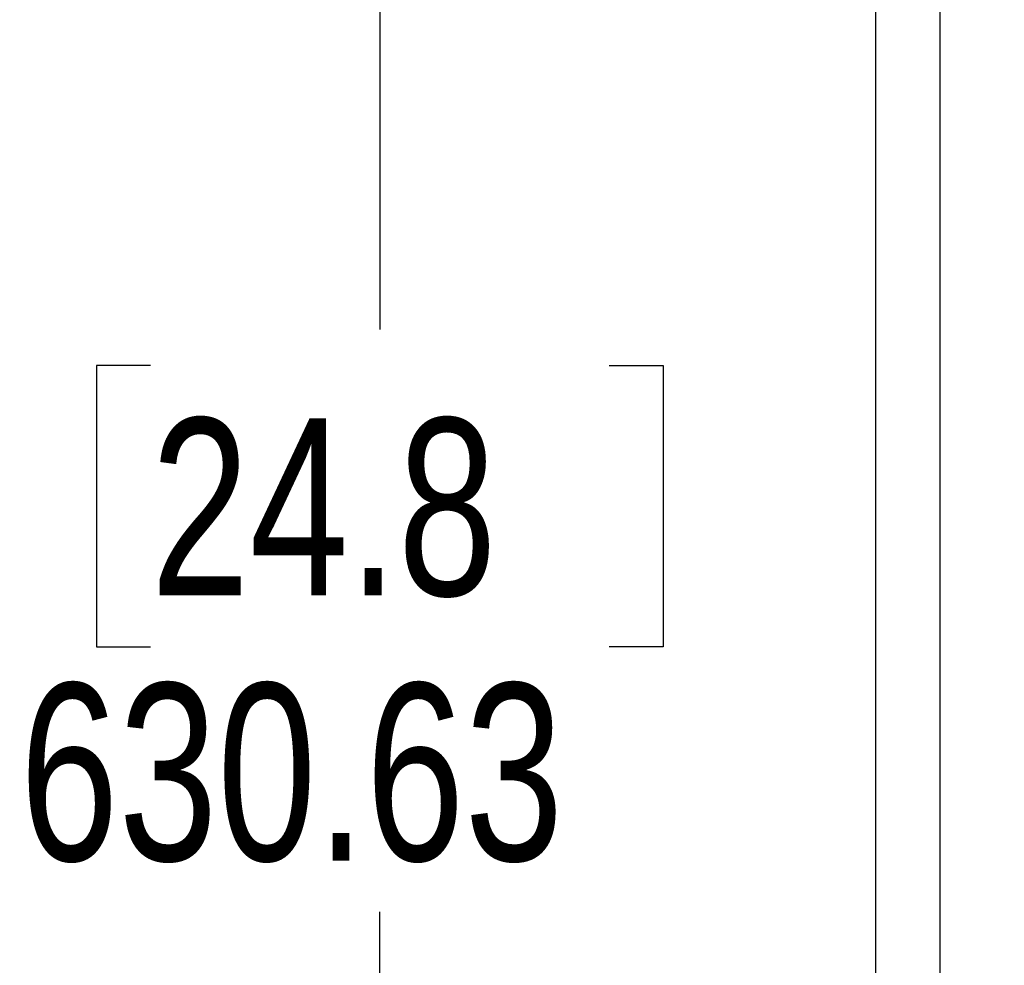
# Model space of a CAD drawing. Header units: millimetres. Extents: x 0 to 594, y 0 to 420.
# Tile 5 of 15: x 35 to 54, y 171 to 189. Entities that reach past the tile are written whole.
import ezdxf

# ---------------------------------------------------------------- set-up
doc = ezdxf.new("R2010")
doc.units = ezdxf.units.MM
doc.layers.add('OUTLINE', color=7, linetype='Continuous')
doc.styles.add('SLDTEXTSTYLE0', font='TXT', dxfattribs={"width": 0.75})
doc.dimstyles.new('SLDDIMSTYLE0', dxfattribs={"dimtxt": 3.5, "dimasz": 3.302, "dimexe": 0, "dimexo": 0.0625, "dimgap": 0.875, "dimtad": 0, "dimtih": 1, "dimtoh": 1, "dimlfac": 5, "dimrnd": 1e-09, "dimzin": 12, "dimdsep": 46, "dimtxsty": 'SLDTEXTSTYLE0', "dimsah": 1, "dimcen": 0.09, "dimadec": 0, "dimazin": 3, "dimtfac": 1, "dimtofl": 0, "dimtmove": 0, "dimatfit": 3, "dimfxl": 1, "dimfrac": 2, "dimtolj": 1, "dimtzin": 12, "dimarcsym": 0})

# ---------------------------------------------------------------- blocks, each defined once
blk = doc.blocks.new('_D_2')
at = {"layer": 'OUTLINE', "transparency": 16777216}
for p, q in [((53.099, 240.787), (40.767, 240.787)), ((41.767, 240.787), (41.767, 183.249)), ((37.242, 182.538), (36.175, 182.538)), ((36.175, 182.538), (36.175, 176.982)), ((46.293, 182.538), (47.36, 182.538)), ((47.36, 182.538), (47.36, 176.982)), ((36.175, 176.982), (37.242, 176.982)), ((47.36, 176.982), (46.293, 176.982)), ((41.767, 114.66), (41.767, 171.745)), ((53.099, 114.66), (40.767, 114.66))]:
    blk.add_line(p, q, dxfattribs=at)
for points in [[(41.767, 240.787), (41.259, 237.485), (42.275, 237.485)], [(41.767, 114.66), (42.275, 117.962), (41.259, 117.962)]]:
    blk.add_solid(points, dxfattribs=at)
at = {"layer": 'OUTLINE', "transparency": 16777216, "char_height": 3.5, "attachment_point": 1, "style": 'SLDTEXTSTYLE0'}
for s, insert in [('24.8', (37.242, 181.493)), ('630.63', (34.656, 176.257))]:
    blk.add_mtext(s, dxfattribs=dict(at, insert=insert))

msp = doc.modelspace()

# ---------------------------------------------------------------- linework, layer by layer
at = {"color": 7, "linetype": 'Continuous', "lineweight": 25}
for p, q in [((52.8292, 226.757), (52.8292, 128.6903)), ((51.5592, 128.7547), (51.5592, 226.6925))]:
    msp.add_line(p, q, dxfattribs=at)

# ---------------------------------------------------------------- dimensions: what is measured, and where the dimension line sits
at = {"layer": 'OUTLINE'}
dim = msp.add_linear_dim(base=(41.7675, 114.6602), p1=(54.0992, 240.787), p2=(54.0992, 114.6602), angle=90, dimstyle='SLDDIMSTYLE0', dxfattribs=at)
dim.commit()
dim.dimension.update_dxf_attribs({"geometry": '_D_2', "text_midpoint": (41.7675, 177.4969), "dimtype": 160})

doc.saveas('drawing.dxf')
